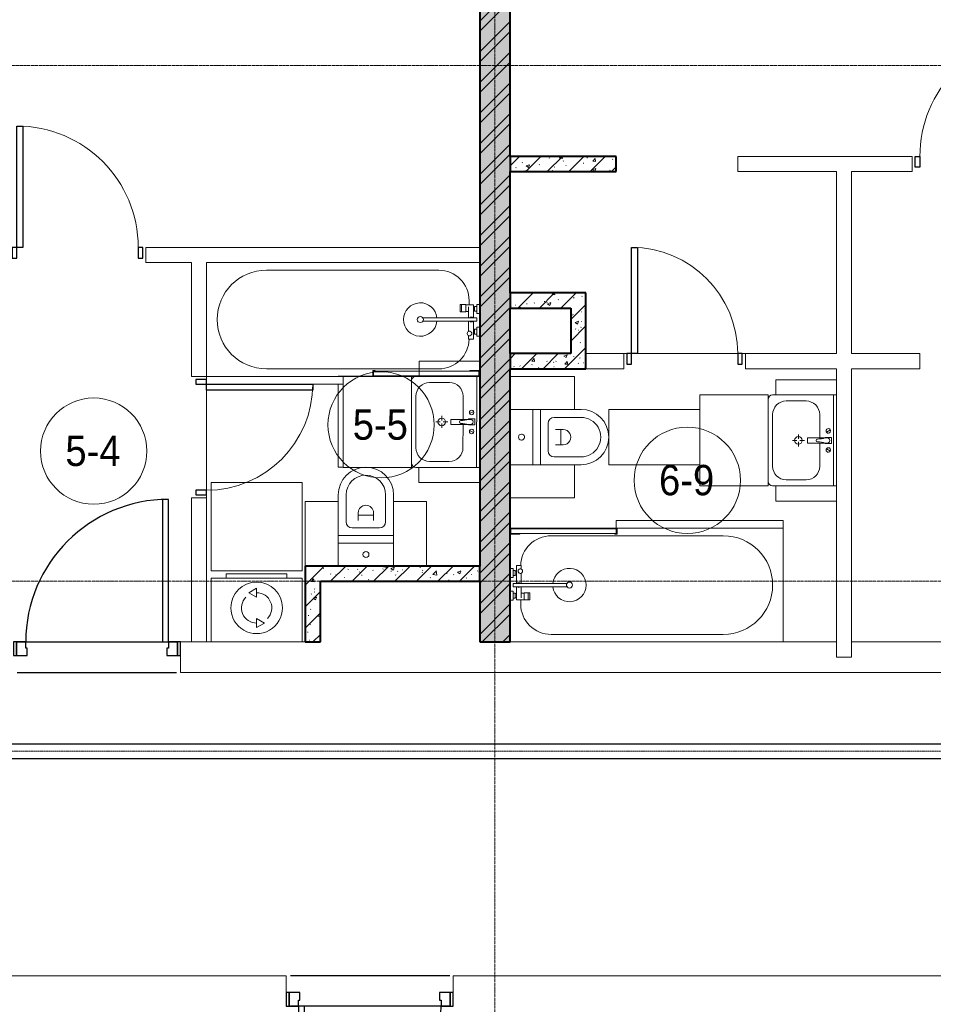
# Model space of a CAD drawing. Header units: millimetres. Extents: x 5617 to 106797, y 7718 to 221433.
# Tile 41 of 50: x 57721 to 63740, y 68012 to 74501. Entities that reach past the tile are written whole.
import ezdxf

# ---------------------------------------------------------------- set-up
doc = ezdxf.new("R2010")
doc.units = ezdxf.units.MM
for name, pattern in [('ADSK_Линия сетки', [25, 20, -2.5, 0, -2.5]), ('Линия сетки', [25, 20, -2.5, 0, -2.5]), ('Осевая', [14, 10, -2, 0, -2])]:
    doc.linetypes.add(name, pattern=pattern)
for name, color, linetype, lineweight in [('Двери', 7, 'Continuous', 18), ('Кабельные лотки', 7, 'Continuous', 18), ('Каркас_Импост', 7, 'Continuous', 30), ('Марки помещений', 7, 'Continuous', 20), ('Мебель', 7, 'Continuous', 18), ('Монтажный зазор', 7, 'Continuous', 30), ('Осевая линия', 7, 'Осевая', 18), ('Оси', 7, 'Continuous', 9), ('Панель', 7, 'Continuous', 30), ('Перекрытия', 7, 'Continuous', 18), ('Сантехнические приборы', 7, 'Continuous', 18), ('Стены', 7, 'Continuous', 18), ('Стены разрез', 7, 'Continuous', 40), ('Стены штриховка', 7, 'Continuous', 40), ('Электрооборудование', 7, 'Continuous', 18)]:
    doc.layers.add(name, color=color, linetype=linetype, lineweight=lineweight)
doc.styles.add('Arial_3', font='arial.ttf', dxfattribs={"width": 0.9, "height": 200})
pattern_1 = [(50, (0, 0), (218.62117, -19.1268), [22.86, -251.46]), (355, (0, 0), (-42.29187, 229.2684), [18.288, -201.168]), (100.451, (18.22, -1.6), (176.33107, 210.13963), [19.428, -213.708]), (46.184, (0, 60.96), (325.29495, -50.45164), [34.29, -377.19]), (96.636, (27.1, 56.76), (284.883, 296.91266), [29.142, -320.562]), (351.184, (0, 60.96), (284.8858, 296.9107), [27.432, -301.752]), (21, (30.48, 45.72), (181.93753, -122.71832), [22.86, -251.46]), (326, (30.48, 45.72), (74.16223, 221.0262), [18.288, -201.168]), (71.451, (45.64, 35.5), (256.10035, 98.30526), [19.428, -213.708]), (37.5, (0, 0), (3.70639, 101.465895), [3.353, -195.377, 3.353, -200.863, -201.93]), (37.5, (0, 0), (3.70639, 101.465895), [-402.946, 3.353, -198.577]), (7.5, (0, 0), (80.18358, 120.21653), [3.353, -113.081, 3.353, -190.805, -76.962]), (7.5, (0, 0), (80.18358, 120.21653), [-310.591, 3.353, -73.609]), (327.5, (-67.97, 0), (162.708646, -6.87497), [3.353, -72.847, 3.353, -234.391, -315.468]), (327.5, (-67.97, 0), (162.708646, -6.87497), [-313.944, 3.353, -312.115]), (317.5, (-98.45, 0), (177.75468, 30.51183), [3.353, -95.707, 3.353, -154.534, -224.028]), (317.5, (-98.45, 0), (177.75468, 30.51183), [-256.946, 3.353, -220.675])]
pattern_2 = [(45, (0, 0), (-70.71068, 70.71068), [])]

# ---------------------------------------------------------------- blocks, each defined once
blk = doc.blocks.new('A_DOR_Door - Вн_3_Одинарная_900x2100-2785946-МКСС_K3_L22__72_750_')
at = {"layer": 'Двери', "color": 254, "lineweight": 30, "true_color": 0xcccccc}
for p, q in [((-400, 50), (-400, 850)), ((-400, 850), (-360, 850)), ((-400, 50), (-400, 850)), ((-360, 850), (-360, 50)), ((-430, 50), (-430, -20)), ((-400, 50), (-430, 50)), ((-360, 50), (-400, 50)), ((-400, -20), (-400, 50)), ((430, 50), (400, 50)), ((400, 50), (400, -20)), ((430, -20), (430, 50)), ((-430, -20), (-400, -20)), ((400, -20), (430, -20))]:
    blk.add_line(p, q, dxfattribs=at)
at = {"layer": 'Двери', "color": 254, "lineweight": 9, "true_color": 0xe5e5e5}
blk.add_arc((-400, 50), 800, 360, 90, dxfattribs=at)
blk = doc.blocks.new('A_DOR_Door - Вн_3_Одинарная_800x2100-2783145-МКСС_K3_L22__72_750_')
at = {"layer": 'Двери', "color": 254, "lineweight": 30, "true_color": 0xcccccc}
for p, q in [((-350, 50), (-350, 750)), ((-350, 750), (-310, 750)), ((-350, 50), (-350, 750)), ((-310, 750), (-310, 50)), ((-380, 50), (-380, -20)), ((-350, 50), (-380, 50)), ((-310, 50), (-350, 50)), ((-350, -20), (-350, 50)), ((380, 50), (350, 50)), ((350, 50), (350, -20)), ((380, -20), (380, 50)), ((-380, -20), (-350, -20)), ((350, -20), (380, -20))]:
    blk.add_line(p, q, dxfattribs=at)
at = {"layer": 'Двери', "color": 254, "lineweight": 9, "true_color": 0xe5e5e5}
blk.add_arc((-350, 50), 700, 360, 90, dxfattribs=at)
blk = doc.blocks.new('MR_Зона обслуживания - MR_Зона обслуживания-2637406-МКСС_K3_L22__72_750_')
at = {"layer": 'Мебель', "color": 254, "lineweight": 9, "true_color": 0xcccccc}
for p, q in [((350, 0), (-550, 0)), ((-550, 0), (-550, -20)), ((150, -50), (350, -50))]:
    blk.add_line(p, q, dxfattribs=at)
blk = doc.blocks.new('MR_Зона обслуживания - MR_Зона обслуживания-2637407-МКСС_K3_L22__72_750_')
at = {"layer": 'Мебель', "color": 254, "lineweight": 9, "true_color": 0xcccccc}
for p, q in [((300, 0), (-300, 0)), ((-300, 0), (-300, -580)), ((300, -580), (300, 0)), ((-300, -580), (300, -580))]:
    blk.add_line(p, q, dxfattribs=at)
blk = doc.blocks.new('MR_Зона обслуживания - MR_Зона обслуживания-2637408-МКСС_K3_L22__72_750_')
at = {"layer": 'Мебель', "color": 254, "lineweight": 9, "true_color": 0xcccccc}
for p, q in [((300, 0), (-300, 0)), ((-300, 0), (-300, -450)), ((300, -450), (300, 0)), ((-300, -450), (300, -450))]:
    blk.add_line(p, q, dxfattribs=at)
blk = doc.blocks.new('MR_Зона обслуживания - MR_Зона обслуживания-2637409-МКСС_K3_L22__72_750_')
at = {"layer": 'Мебель', "color": 254, "lineweight": 9, "true_color": 0xcccccc}
for p, q in [((50, 0), (-50, 0)), ((-50, 0), (-50, -400)), ((50, -400), (50, 0)), ((-50, -400), (50, -400))]:
    blk.add_line(p, q, dxfattribs=at)
blk = doc.blocks.new('MR_Зона обслуживания - MR_Зона обслуживания-V2-МКСС_K3_L22__72_750_')
at = {"layer": 'Мебель', "color": 254, "lineweight": 9, "true_color": 0xcccccc}
for p, q in [((50, -400), (50, 0)), ((-50, -0.1), (-50, -400)), ((-50, -400), (50, -400))]:
    blk.add_line(p, q, dxfattribs=at)
blk = doc.blocks.new('MR_Зона обслуживания - MR_Зона обслуживания-2637411-МКСС_K3_L22__72_750_')
at = {"layer": 'Мебель', "color": 254, "lineweight": 9, "true_color": 0xcccccc}
for p, q in [((-182.5, 600), (-182.5, 0)), ((182.5, 0), (182.5, 600)), ((-182.5, 0), (182.5, 0))]:
    blk.add_line(p, q, dxfattribs=at)
blk = doc.blocks.new('MR_Зона обслуживания - MR_Зона обслуживания-2637414-МКСС_K3_L22__72_750_')
at = {"layer": 'Мебель', "color": 254, "lineweight": 9, "true_color": 0xcccccc}
for p, q in [((108.75, 425), (-108.75, 425)), ((-108.75, 425), (-108.75, 0)), ((108.75, 0), (108.75, 425))]:
    blk.add_line(p, q, dxfattribs=at)
blk = doc.blocks.new('MR_Зона обслуживания - MR_Зона обслуживания-V6-МКСС_K3_L22__72_750_')
at = {"layer": 'Мебель', "color": 254, "lineweight": 9, "true_color": 0xcccccc}
for p, q in [((550, 0), (-550, 0)), ((-550, 0), (-550, -50)), ((550, -50), (550, 0)), ((-550, -50), (550, -50))]:
    blk.add_line(p, q, dxfattribs=at)
blk = doc.blocks.new('MR_Зона обслуживания - MR_Зона обслуживания-2637421-МКСС_K3_L22__72_750_')
at = {"layer": 'Мебель', "color": 254, "lineweight": 9, "true_color": 0xcccccc}
for p, q in [((300, 450), (-300, 450)), ((-300, 450), (-300, 0)), ((300, 0), (300, 450)), ((-300, 0), (300, 0))]:
    blk.add_line(p, q, dxfattribs=at)
blk = doc.blocks.new('MR_Зона обслуживания - MR_Зона обслуживания-2637422-МКСС_K3_L22__72_750_')
at = {"layer": 'Мебель', "color": 254, "lineweight": 9, "true_color": 0xcccccc}
for p, q in [((50, 400), (-50, 400)), ((-50, 400), (-50, 0)), ((50, 0), (50, 400)), ((-50, 0), (50, 0))]:
    blk.add_line(p, q, dxfattribs=at)
blk = doc.blocks.new('MR_Зона обслуживания - MR_Зона обслуживания-V16-МКСС_K3_L22__72_750_')
at = {"layer": 'Мебель', "color": 254, "lineweight": 9, "true_color": 0xcccccc}
for p, q in [((182.5, 600), (-182.5, 600)), ((-182.5, 600), (-182.5, 598.5)), ((-182.5, 548.5), (-182.5, 0)), ((-182.5, 0), (-150.4, 0))]:
    blk.add_line(p, q, dxfattribs=at)
blk = doc.blocks.new('MR_Зона обслуживания - MR_Зона обслуживания-V17-МКСС_K3_L22__72_750_')
at = {"layer": 'Мебель', "color": 254, "lineweight": 9, "true_color": 0xcccccc}
for p, q in [((108.75, 425), (-108.75, 425)), ((-108.75, 425), (-108.75, 0)), ((108.75, 0), (108.75, 425)), ((-108.75, 0), (108.75, 0))]:
    blk.add_line(p, q, dxfattribs=at)
blk = doc.blocks.new('A_DOR_Door - Вн_3_Одинарная_900x2100-2783617-МКСС_K3_L22__72_750_')
at = {"layer": 'Двери', "color": 254, "lineweight": 30, "true_color": 0xcccccc}
for p, q in [((-430, 20), (-400, 20)), ((-430, -50), (-430, 20)), ((-400, 20), (-400, -50)), ((400, -50), (400, 20)), ((400, 20), (430, 20)), ((430, 20), (430, -50)), ((-400, -50), (-430, -50)), ((-400, -50), (-400, -850)), ((-360, -50), (-400, -50)), ((-400, -50), (-400, -850)), ((-360, -850), (-360, -50)), ((430, -50), (400, -50)), ((-400, -850), (-360, -850))]:
    blk.add_line(p, q, dxfattribs=at)
at = {"layer": 'Двери', "color": 254, "lineweight": 9, "true_color": 0xe5e5e5}
blk.add_arc((-400, -50), 800, 270, 0, dxfattribs=at)
blk = doc.blocks.new('101_Дверь_Однопольная - _НЧ_Мет_900х2100_Квартира_Л-3472155-МКСС_K3_L22__72_750_')
at = {"layer": 'Двери', "color": 7, "lineweight": 30, "true_color": 0xffffff}
for p, q in [((-527.7, 100), (522.3, 100)), ((-527.7, -100), (522.3, -100))]:
    blk.add_line(p, q, dxfattribs=at)
at = {"layer": 'Каркас_Импост', "color": 254, "true_color": 0xcccccc}
for p, q in [((-470, 100), (-530, 100)), ((-530, 100), (-530, 10)), ((-470, 60), (-470, 100)), ((530, 100), (470, 100)), ((470, 100), (470, 60)), ((530, 10), (530, 100)), ((-530, 10), (-460, 10)), ((-460, 60), (-470, 60)), ((-460, 10), (-460, 60)), ((470, 60), (460, 60)), ((460, 60), (460, 10)), ((460, 10), (530, 10))]:
    blk.add_line(p, q, dxfattribs=at)
at = {"layer": 'Монтажный зазор', "color": 254, "true_color": 0xcccccc}
for p, q in [((-530, 100), (-550, 100)), ((-550, 100), (-550, 10)), ((-530, 10), (-530, 100)), ((550, 100), (530, 100)), ((530, 100), (530, 10)), ((550, 10), (550, 100)), ((-550, 10), (-530, 10)), ((530, 10), (550, 10))]:
    blk.add_line(p, q, dxfattribs=at)
at = {"layer": 'Панель', "color": 254, "true_color": 0xcccccc}
for p, q in [((470, 1040), (430, 1040)), ((430, 1040), (430, 100)), ((470, 100), (470, 1040)), ((430, 100), (470, 100))]:
    blk.add_line(p, q, dxfattribs=at)
blk.add_arc((470, 100), 940, 90, 180, dxfattribs=at)
blk = doc.blocks.new('MR_Ванна - Санузел с ванной_1800x750-2507057-МКСС_K3_L22__72_750_')
at = {"layer": 'Сантехнические приборы', "color": 253, "true_color": 0xaaaaaa}
for p, q in [((900, 0), (-900, 0)), ((-900, 0), (-900, -750)), ((900, -275.2), (900, 0)), ((-505, -50), (630, -50)), ((830, -250), (830, -278.8)), ((780, -276.9), (770.9, -276.9)), ((770.9, -276.9), (770.9, -323.9)), ((770.9, -323.9), (780, -323.9)), ((807.5, -276.9), (780, -276.9)), ((780, -276.9), (780, -323.9)), ((780, -323.9), (780, -276.9)), ((780, -323.9), (807.5, -323.9)), ((807.5, -323.9), (807.5, -276.9)), ((858, -278.8), (807.5, -278.8)), ((807.5, -278.8), (807.5, -321.6)), ((807.5, -321.6), (826.3, -321.6)), ((826.3, -291.7), (826.3, -363.7)), ((858, -291.7), (858, -278.8)), ((858, -363.7), (858, -291.7)), ((866, -291.7), (858, -291.7)), ((858, -291.7), (858, -318.6)), ((858, -318.6), (866, -318.6)), ((880, -289), (866, -289)), ((866, -289), (866, -321)), ((866, -318.6), (866, -291.7)), ((866, -321), (880, -321)), ((900, -275.2), (880, -275.2)), ((880, -275.2), (880, -335)), ((880, -321), (880, -289)), ((900, -335), (900, -275.2)), ((880, -363.7), (524.9, -363.7)), ((524.9, -386.3), (880, -386.3)), ((826.3, -386.3), (826.3, -453.7)), ((858, -504.1), (858, -386.3)), ((880, -335), (900, -335)), ((880, -386.3), (880, -363.7)), ((900, -425), (900, -335)), ((858, -441.4), (858, -468.3)), ((866, -441.4), (858, -441.4)), ((866, -439), (866, -471)), ((880, -439), (866, -439)), ((866, -468.3), (866, -441.4)), ((880, -425), (880, -484.8)), ((900, -425), (880, -425)), ((880, -471), (880, -439)), ((900, -484.8), (900, -425)), ((826.3, -480.7), (826.3, -504.1)), ((826.3, -504.1), (858, -504.1)), ((858, -468.3), (866, -468.3)), ((866, -471), (880, -471)), ((880, -484.8), (900, -484.8)), ((900, -710), (900, -484.8)), ((630, -700), (-505, -700)), ((195, -710), (195, -750.1)), ((210, -710), (195, -710)), ((210, -715), (210, -710)), ((900, -710), (835, -710)), ((835, -710), (835, -715)), ((900, -750), (900, -710)), ((-900, -750), (195.1, -750)), ((195, -750.1), (210, -750.1)), ((200, -745.1), (200, -715)), ((200, -715), (210, -715)), ((895, -715), (200, -715)), ((200, -715), (200, -745.1)), ((210, -745.1), (200, -745.1)), ((200, -745.1), (895, -745.1)), ((210, -750.1), (210, -745.1)), ((210, -750), (885, -750)), ((835, -715), (895, -715)), ((895, -745.1), (885, -745.1)), ((885, -745.1), (885, -750)), ((885, -750), (900, -750)), ((895, -715), (895, -745.1)), ((895, -745.1), (895, -715))]:
    blk.add_line(p, q, dxfattribs=at)
for centre, radius, start, end in [((-505, -375), 325, 90, 270), ((630, -250), 200, 360, 90), ((508.5, -375), 110, 5.91598, 354.08402), ((508.5, -375), 20, 90, 270), ((508.5, -375), 20, 270, 90), ((508.5, -375), 20, 325.4667, 34.5333), ((843.9, -375), 15.5, 47.00933, 132.99067), ((843.9, -375), 15.5, 227.00933, 312.99067), ((832.8, -467.2), 15, 90, 270), ((832.8, -467.2), 15, 244.04828, 115.95172), ((832.8, -467.2), 15, 270, 90), ((630, -500), 200, 270, 358.81432)]:
    blk.add_arc(centre, radius, start, end, dxfattribs=at)
blk = doc.blocks.new('MR_Стиральная машина - Стиральная машина_450-2507058-МКСС_K3_L22__72_750_')
at = {"layer": 'Электрооборудование', "color": 253, "true_color": 0xaaaaaa}
for p, q in [((300, 0), (-300, 0)), ((-300, 0), (-300, -420)), ((300, -420), (300, 0)), ((0, -95), (-52, -125)), ((-52, -125), (0, -155)), ((0, -155), (0, -95)), ((0, -295), (0, -355)), ((52, -325), (0, -295)), ((0, -355), (52, -325)), ((-300, -420), (300, -420)), ((-200, -420), (-200, -450)), ((-200, -450), (200, -450)), ((200, -450), (200, -420))]:
    blk.add_line(p, q, dxfattribs=at)
for radius, start, end in [(170, 360, 180), (100, 315, 90), (100, 135, 270), (170, 180, 360)]:
    blk.add_arc((0, -225), radius, start, end, dxfattribs=at)
blk = doc.blocks.new('MR_Тумба-Умывальник с зеркалом - Тумба-умывальник_600-2507026-МКСС_K3_L22__72_750_')
at = {"layer": 'Сантехнические приборы', "color": 253, "true_color": 0xaaaaaa}
for p, q in [((300, 0), (-300, 0)), ((300, -420), (300, 0)), ((-300, -15), (-300, -420)), ((-300, -20), (300, -20)), ((-69.7, -39.8), (-55.6, -66.3)), ((20, -33.1), (-20, -33.1)), ((-20, -33.1), (-20, -73.1)), ((-17, -60), (-17, -73.1)), ((17, -73.1), (17, -60)), ((20, -73.1), (20, -33.1)), ((69.7, -39.8), (55.6, -66.3)), ((-17, -110), (-170, -110)), ((-20, -73.1), (-17, -73.1)), ((-17, -73.1), (-17, -187.9)), ((17, -187.9), (17, -73.1)), ((17, -73.1), (20, -73.1)), ((170, -110), (17, -110)), ((-14, -190.9), (14, -190.9)), ((-260, -200), (-260, -330)), ((-10, -250), (-40, -250)), ((0, -210), (0, -240)), ((40, -250), (10, -250)), ((260, -330), (260, -200)), ((0, -290), (0, -260)), ((-270, -450), (270, -450)), ((-170, -420), (170, -420))]:
    blk.add_line(p, q, dxfattribs=at)
for centre, radius, start, end in [((-62.7, -53.1), 15, 360, 180), ((-62.7, -53.1), 15, 180, 360), ((0, -60), 17, 360, 180), ((62.7, -53.1), 15, 360, 180), ((62.7, -53.1), 15, 180, 360), ((-170, -200), 90, 90, 180), ((-217.6, -129.9), 208.5, 1.5946, 15.81769), ((0, -124.1), 9.19, 180, 360), ((217.6, -129.9), 208.5, 164.18231, 178.4054), ((170, -200), 90, 360, 90), ((-14, -187.9), 3, 180, 270), ((-14, -187.9), 3, 195, 255), ((14, -187.9), 3, 270, 0), ((14, -187.9), 3, 285, 345), ((0, -250), 25, 0, 180), ((0, -250), 25, 180, 0), ((-170, -330), 90, 180, 270), ((170, -330), 90, 270, 360), ((-270, -420), 30, 180, 270), ((270, -420), 30, 270, 360)]:
    blk.add_arc(centre, radius, start, end, dxfattribs=at)
blk = doc.blocks.new('MR_Унитаз напольный - Санузел с ванной-2637410-МКСС_K3_L22__72_750_')
at = {"layer": 'Сантехнические приборы', "color": 253, "true_color": 0xaaaaaa}
for p, q in [((-182.5, 0), (-182.5, 267.5)), ((-130, 267.5), (-130, 90)), ((130, 90), (130, 267.5)), ((182.5, 267.5), (182.5, 0)), ((-50, 150), (-50, 100)), ((-50, 135), (50, 135)), ((50, 100), (50, 150)), ((182.5, 0), (-182.5, 0)), ((-182.5, -50), (-182.5, 0)), ((-182.5, 0), (182.5, 0)), ((-90, 50), (90, 50)), ((182.5, 0), (182.5, -50)), ((-182.5, -50), (182.5, -50)), ((-182.5, -200), (-182.5, -50)), ((182.5, -50), (-182.5, -50)), ((182.5, -50), (182.5, -200)), ((182.5, -200), (-182.5, -200))]:
    blk.add_line(p, q, dxfattribs=at)
for centre, radius, start, end in [((0, 267.5), 182.5, 0, 180), ((0, 267.5), 130, 360, 180), ((0, 150), 50, 360, 180), ((-90, 90), 40, 180, 270), ((90, 90), 40, 270, 360), ((0, -125), 20, 360, 180), ((0, -125), 20, 180, 360)]:
    blk.add_arc(centre, radius, start, end, dxfattribs=at)
blk = doc.blocks.new('MR_Тумба-Умывальник с зеркалом - Тумба-умывальник_600-2637418-МКСС_K3_L22__72_750_')
at = {"layer": 'Сантехнические приборы', "color": 253, "true_color": 0xaaaaaa}
for p, q in [((-300, 0), (-300, 420)), ((-270, 450), (270, 450)), ((-170, 420), (170, 420)), ((300, 420), (300, 0)), ((-260, 200), (-260, 330)), ((260, 330), (260, 200)), ((0, 290), (0, 260)), ((-10, 250), (-40, 250)), ((0, 210), (0, 240)), ((40, 250), (10, 250)), ((-17, 73.1), (-17, 187.9)), ((-14, 190.9), (14, 190.9)), ((17, 187.9), (17, 73.1)), ((-17, 110), (-170, 110)), ((-69.7, 39.8), (-55.6, 66.3)), ((-20, 73.1), (-17, 73.1)), ((-20, 33.1), (-20, 73.1)), ((-17, 60), (-17, 73.1)), ((170, 110), (17, 110)), ((17, 73.1), (17, 60)), ((17, 73.1), (20, 73.1)), ((20, 73.1), (20, 33.1)), ((69.7, 39.8), (55.6, 66.3)), ((-300, 20), (300, 20)), ((300, 0), (-300, 0)), ((20, 33.1), (-20, 33.1))]:
    blk.add_line(p, q, dxfattribs=at)
for centre, radius, start, end in [((-270, 420), 30, 90, 180), ((-170, 330), 90, 90, 180), ((170, 330), 90, 0, 90), ((270, 420), 30, 0, 90), ((0, 250), 25, 360, 180), ((-170, 200), 90, 180, 270), ((0, 250), 25, 180, 360), ((170, 200), 90, 270, 0), ((-14, 187.9), 3, 90, 180), ((-14, 187.9), 3, 105, 165), ((0, 124.1), 9.19, 0, 180), ((14, 187.9), 3, 0, 90), ((14, 187.9), 3, 15, 75), ((-62.7, 53.1), 15, 0, 180), ((-217.6, 129.9), 208.5, 344.18231, 358.4054), ((217.6, 129.9), 208.5, 181.5946, 195.81769), ((62.7, 53.1), 15, 0, 180), ((-62.7, 53.1), 15, 180, 0), ((0, 60), 17, 180, 0), ((62.7, 53.1), 15, 180, 0)]:
    blk.add_arc(centre, radius, start, end, dxfattribs=at)
blk = doc.blocks.new('135_SLK_K3_AR_rvt-1-МКСС_K3_L22__72_750_')
at = {"layer": 'Стены разрез', "lineweight": 9, "true_color": 0xcccccc}
h = blk.add_hatch(dxfattribs=at)
h.set_pattern_fill('FP_1', color=254, style=0, pattern_type=2)
h.set_pattern_definition(pattern_1)
h.paths.add_polyline_path([(107850, 70400), (108050, 70400), (108050, 76997.5), (107850, 76997.5), (107850, 70450)])
h = blk.add_hatch(dxfattribs=at)
h.set_pattern_fill('FP_3', color=254, style=0, pattern_type=2)
h.set_pattern_definition([(45, (0, 0), (-101.02788, 101.02788), []), (45, (67.35, 0), (-101.02788, 101.02788), [])])
h.paths.add_polyline_path([(107850, 70400), (108050, 70400), (108050, 76997.5), (107850, 76997.5), (107850, 70450)])
h = blk.add_hatch(dxfattribs=at)
h.set_pattern_fill('FP_1', color=254, style=0, pattern_type=2)
h.set_pattern_definition(pattern_1)
h.paths.add_polyline_path([(108750, 73500), (108750, 73600), (108050, 73600), (108050, 73500)])
h = blk.add_hatch(dxfattribs=at)
h.set_pattern_fill('FP_2', color=254, style=0, pattern_type=2)
h.set_pattern_definition(pattern_2)
h.paths.add_polyline_path([(108750, 73500), (108750, 73600), (108050, 73600), (108050, 73500)])
h = blk.add_hatch(dxfattribs=at)
h.set_pattern_fill('FP_1', color=254, style=0, pattern_type=2)
h.set_pattern_definition(pattern_1)
h.paths.add_polyline_path([(108450, 72600), (108550, 72600), (108550, 72700), (108050, 72700), (108050, 72600)])
h = blk.add_hatch(dxfattribs=at)
h.set_pattern_fill('FP_2', color=254, style=0, pattern_type=2)
h.set_pattern_definition(pattern_2)
h.paths.add_polyline_path([(108450, 72600), (108550, 72600), (108550, 72700), (108050, 72700), (108050, 72600)])
h = blk.add_hatch(dxfattribs=at)
h.set_pattern_fill('FP_1', color=254, style=0, pattern_type=2)
h.set_pattern_definition(pattern_1)
h.paths.add_polyline_path([(108450, 72300), (108550, 72300), (108550, 72600), (108450, 72600), (108450, 72304.2)])
h = blk.add_hatch(dxfattribs=at)
h.set_pattern_fill('FP_2', color=254, style=0, pattern_type=2)
h.set_pattern_definition(pattern_2)
h.paths.add_polyline_path([(108450, 72300), (108550, 72300), (108550, 72600), (108450, 72600), (108450, 72304.2)])
h = blk.add_hatch(dxfattribs=at)
h.set_pattern_fill('FP_1', color=254, style=0, pattern_type=2)
h.set_pattern_definition(pattern_1)
h.paths.add_polyline_path([(108550, 72200), (108550, 72300), (108050, 72300), (108050, 72200), (108520.5, 72200)])
h = blk.add_hatch(dxfattribs=at)
h.set_pattern_fill('FP_2', color=254, style=0, pattern_type=2)
h.set_pattern_definition(pattern_2)
h.paths.add_polyline_path([(108550, 72200), (108550, 72300), (108050, 72300), (108050, 72200), (108520.5, 72200)])
h = blk.add_hatch(dxfattribs=at)
h.set_pattern_fill('FP_1', color=254, style=0, pattern_type=2)
h.set_pattern_definition(pattern_1)
h.paths.add_polyline_path([(106700, 70800), (107850, 70800), (107850, 70900), (106700, 70900)])
h = blk.add_hatch(dxfattribs=at)
h.set_pattern_fill('FP_2', color=254, style=0, pattern_type=2)
h.set_pattern_definition(pattern_2)
h.paths.add_polyline_path([(106700, 70800), (107850, 70800), (107850, 70900), (106700, 70900)])
h = blk.add_hatch(dxfattribs=at)
h.set_pattern_fill('FP_1', color=254, style=0, pattern_type=2)
h.set_pattern_definition(pattern_1)
h.paths.add_polyline_path([(106700, 70400), (106800, 70400), (106800, 70800), (106700, 70800), (106700, 70513.4)])
h = blk.add_hatch(dxfattribs=at)
h.set_pattern_fill('FP_2', color=254, style=0, pattern_type=2)
h.set_pattern_definition(pattern_2)
h.paths.add_polyline_path([(106700, 70400), (106800, 70400), (106800, 70800), (106700, 70800), (106700, 70513.4)])
at = {"layer": 'Перекрытия', "color": 254, "true_color": 0xcccccc}
for p, q in [((108800, 72300), (108820, 72300)), ((108820, 72300), (108800, 72300)), ((108890, 72300), (109550, 72300)), ((109550, 72300), (108890, 72300)), ((109580.5, 72300), (109600, 72300)), ((109600, 72300), (109580.5, 72300)), ((106050, 71400), (106050, 72060)), ((106050, 72060), (106050, 71400)), ((106050, 71350), (106050, 71370)), ((106050, 71370), (106050, 71350)), ((104858.8, 70400), (105758.8, 70400)), ((105758.8, 70400), (104858.8, 70400)), ((105878.8, 70400), (105950, 70400)), ((105879.3, 70200), (105879.3, 70400)), ((106050, 70400), (106700, 70400)), ((108050, 70400), (110200, 70400)), ((110300, 70400), (111550, 70400)), ((111750, 70200), (105879.3, 70200)), ((102447.5, 68200), (106574.3, 68200)), ((106574.3, 68200), (106574.3, 68000)), ((107674.3, 68090), (107674.3, 68200)), ((107674.3, 68200), (112074.3, 68200))]:
    blk.add_line(p, q, dxfattribs=at)
at = {"layer": 'Стены', "color": 254, "true_color": 0xcccccc}
for p, q in [((109550, 73600), (110200, 73600)), ((109550, 73500), (109550, 73600)), ((110300, 73600), (110200, 73600)), ((110300, 73600), (110700, 73600)), ((110700, 73500), (110700, 73600)), ((110200, 73500), (109550, 73500)), ((110200, 72300), (110200, 73500)), ((110700, 73500), (110300, 73500)), ((110300, 73500), (110300, 72300)), ((105650, 73000), (105950, 73000)), ((105650, 73000), (105650, 72900)), ((106050, 73000), (105950, 73000)), ((106050, 73000), (107850, 73000)), ((105950, 72900), (105650, 72900)), ((105950, 72150), (105950, 72900)), ((106050, 72900), (106050, 72150)), ((107850, 72900), (106050, 72900)), ((108550, 72300), (108800, 72300)), ((108800, 72200), (108800, 72300)), ((109600, 72300), (110200, 72300)), ((109600, 72300), (109600, 72200)), ((110300, 72300), (110750, 72300)), ((110750, 72200), (110750, 72300)), ((105950, 72150), (106050, 72150)), ((108800, 72200), (108550, 72200)), ((110200, 72200), (109600, 72200)), ((110200, 72128.1), (110200, 72200)), ((110300, 72200), (110300, 70300)), ((110750, 72200), (110300, 72200)), ((110200, 71428.1), (110200, 72028.1)), ((105950, 70400), (105950, 71350)), ((106050, 71350), (105950, 71350)), ((106050, 71350), (106050, 70400)), ((110200, 70300), (110200, 71328.1)), ((106050, 70400), (105950, 70400)), ((110200, 70300), (110300, 70300))]:
    blk.add_line(p, q, dxfattribs=at)
at = {"layer": 'Стены разрез', "color": 254, "true_color": 0xcccccc}
for p, q in [((107850, 76997.5), (107850, 70900)), ((108050, 73600), (108050, 76997.5)), ((108750, 73600), (108050, 73600)), ((108750, 73500), (108750, 73600)), ((108050, 72700), (108050, 73500)), ((108050, 73500), (108750, 73500)), ((108550, 72700), (108050, 72700)), ((108550, 72600), (108550, 72700)), ((108050, 72300), (108050, 72600)), ((108050, 72600), (108450, 72600)), ((108450, 72600), (108450, 72300)), ((108550, 72300), (108550, 72600)), ((108450, 72300), (108050, 72300)), ((108550, 72200), (108550, 72300)), ((108050, 70400), (108050, 72200)), ((108050, 72200), (108550, 72200)), ((107850, 70900), (106700, 70900)), ((106700, 70900), (106700, 70800)), ((106700, 70800), (106700, 70400)), ((106800, 70800), (107850, 70800)), ((106800, 70400), (106800, 70800)), ((107850, 70800), (107850, 70400)), ((106700, 70400), (106800, 70400)), ((107850, 70400), (108050, 70400))]:
    blk.add_line(p, q, dxfattribs=at)
at = {"layer": 'Стены штриховка', "color": 254, "true_color": 0xcccccc}
for p, q in [((108050, 73600), (108050, 73500)), ((108050, 72700), (108050, 72600)), ((108050, 72300), (108050, 72200)), ((107850, 70800), (107850, 70900))]:
    blk.add_line(p, q, dxfattribs=at)
at = {"layer": 'Двери', "color": 254, "lineweight": 18, "true_color": 0xe5e5e5}
for name, p, rotation in [('A_DOR_Door - Вн_3_Одинарная_900x2100-2783617-МКСС_K3_L22__72_750_', (111150, 73550), 180), ('A_DOR_Door - Вн_3_Одинарная_800x2100-2783145-МКСС_K3_L22__72_750_', (106000, 71750), 270), ('101_Дверь_Однопольная - _НЧ_Мет_900х2100_Квартира_Л-3472155-МКСС_K3_L22__72_750_', (107125, 68100), 180)]:
    blk.add_blockref(name, p, dxfattribs=dict(at, rotation=rotation))
for name, p in [('A_DOR_Door - Вн_3_Одинарная_900x2100-2785946-МКСС_K3_L22__72_750_', (105200, 72950)), ('A_DOR_Door - Вн_3_Одинарная_800x2100-2783145-МКСС_K3_L22__72_750_', (109200, 72250)), ('101_Дверь_Однопольная - _НЧ_Мет_900х2100_Квартира_Л-3472155-МКСС_K3_L22__72_750_', (105328.8, 70300))]:
    blk.add_blockref(name, p, dxfattribs=at)
at = {"layer": 'Мебель', "color": 254, "lineweight": 18, "true_color": 0xe5e5e5}
for name, p, rotation in [('MR_Зона обслуживания - MR_Зона обслуживания-V2-МКСС_K3_L22__72_750_', (107850, 72200), 269.9576189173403), ('MR_Зона обслуживания - MR_Зона обслуживания-2637408-МКСС_K3_L22__72_750_', (107399.8, 71850.3), 269.9576189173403), ('MR_Зона обслуживания - MR_Зона обслуживания-2637414-МКСС_K3_L22__72_750_', (108050, 72041.2), 270.0000000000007), ('MR_Зона обслуживания - MR_Зона обслуживания-2637422-МКСС_K3_L22__72_750_', (110200, 72078.1), 89.99999999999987), ('MR_Зона обслуживания - MR_Зона обслуживания-2637421-МКСС_K3_L22__72_750_', (109750, 71728.1), 89.99999999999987), ('MR_Зона обслуживания - MR_Зона обслуживания-2637411-МКСС_K3_L22__72_750_', (108700, 71750), 270.0000000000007), ('MR_Зона обслуживания - MR_Зона обслуживания-2637414-МКСС_K3_L22__72_750_', (108050, 71458.7), 270.0000000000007), ('MR_Зона обслуживания - MR_Зона обслуживания-2637409-МКСС_K3_L22__72_750_', (107849.5, 71500), 269.9576189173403), ('MR_Зона обслуживания - MR_Зона обслуживания-2637407-МКСС_K3_L22__72_750_', (106380, 70870), 180), ('MR_Зона обслуживания - MR_Зона обслуживания-2637422-МКСС_K3_L22__72_750_', (110200, 71378.1), 89.99999999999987), ('MR_Зона обслуживания - MR_Зона обслуживания-V6-МКСС_K3_L22__72_750_', (109300, 71150), 180)]:
    blk.add_blockref(name, p, dxfattribs=dict(at, rotation=rotation))
for name, p in [('MR_Зона обслуживания - MR_Зона обслуживания-2637406-МКСС_K3_L22__72_750_', (106600, 72150)), ('MR_Зона обслуживания - MR_Зона обслуживания-V16-МКСС_K3_L22__72_750_', (107100, 71551.5)), ('MR_Зона обслуживания - MR_Зона обслуживания-V17-МКСС_K3_L22__72_750_', (106808.7, 70901.5)), ('MR_Зона обслуживания - MR_Зона обслуживания-V17-МКСС_K3_L22__72_750_', (107391.2, 70901.5))]:
    blk.add_blockref(name, p, dxfattribs=at)
at = {"layer": 'Сантехнические приборы', "color": 253, "lineweight": 18, "true_color": 0xaaaaaa}
for name, p in [('MR_Ванна - Санузел с ванной_1800x750-2507057-МКСС_K3_L22__72_750_', (106950, 72900)), ('MR_Унитаз напольный - Санузел с ванной-2637410-МКСС_K3_L22__72_750_', (107100, 71101.5))]:
    blk.add_blockref(name, p, dxfattribs=at)
for name, p, rotation in [('MR_Тумба-Умывальник с зеркалом - Тумба-умывальник_600-2507026-МКСС_K3_L22__72_750_', (107849.8, 71850), 269.9576189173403), ('MR_Тумба-Умывальник с зеркалом - Тумба-умывальник_600-2637418-МКСС_K3_L22__72_750_', (110200, 71728.1), 89.99999999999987), ('MR_Унитаз напольный - Санузел с ванной-2637410-МКСС_K3_L22__72_750_', (108250, 71750), 270.0000000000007), ('MR_Ванна - Санузел с ванной_1800x750-2507057-МКСС_K3_L22__72_750_', (108950, 70400), 180)]:
    blk.add_blockref(name, p, dxfattribs=dict(at, rotation=rotation))
at = {"layer": 'Электрооборудование', "color": 253, "lineweight": 18, "true_color": 0xaaaaaa, "rotation": 180}
blk.add_blockref('MR_Стиральная машина - Стиральная машина_450-2507058-МКСС_K3_L22__72_750_', (106380, 70400), dxfattribs=at)
blk = doc.blocks.new('050_Марка_Помещение - Номер-620969-МКСС_K3_L22__72_750_')
at = {"layer": 'Марки помещений'}
blk.add_circle((0, 0), 3.5, dxfattribs=at)

msp = doc.modelspace()

# ---------------------------------------------------------------- linework, layer by layer
at = {"layer": 'Кабельные лотки', "color": 96, "true_color": 0x008000}
for p, q in [((39452.8, 69730), (66051.8, 69730)), ((39452.8, 69727.5), (66051.8, 69727.5)), ((39452.8, 69632.5), (66051.8, 69632.5)), ((39452.8, 69630), (66051.8, 69630))]:
    msp.add_line(p, q, dxfattribs=at)
at = {"layer": 'Осевая линия'}
msp.add_line((39452.8, 69680), (66051.8, 69680), dxfattribs=at)
at = {"layer": 'Оси', "linetype": 'Линия сетки'}
msp.add_line((60851.8, 56613.5), (60851.8, 77580), dxfattribs=at)
at = {"layer": 'Оси', "linetype": 'ADSK_Линия сетки'}
for p, q in [((73201.8, 74200), (25651, 74200)), ((73201.8, 70800), (25651, 70800))]:
    msp.add_line(p, q, dxfattribs=at)

# ---------------------------------------------------------------- block references
at = {"lineweight": 5}
msp.add_blockref('135_SLK_K3_AR_rvt-1-МКСС_K3_L22__72_750_', (-47098.2, 0), dxfattribs=at)
at = {"layer": 'Марки помещений', "xscale": 99.99999999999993, "yscale": 99.99999999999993, "zscale": 99.99999999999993}
for p in [(60101.5, 71831.2), (58208.2, 71658), (62119.7, 71465.2)]:
    msp.add_blockref('050_Марка_Помещение - Номер-620969-МКСС_K3_L22__72_750_', p, dxfattribs=at)

# ---------------------------------------------------------------- texts
at = {"layer": 'Марки помещений', "lineweight": 9, "char_height": 200, "width": 447.342, "attachment_point": 1, "style": 'Arial_3'}
for s, insert in [('5-5', (59915, 71932.9)), ('5-4', (58021.6, 71759.7)), ('6-9', (61933.2, 71566.9))]:
    msp.add_mtext(s, dxfattribs=dict(at, insert=insert))

doc.saveas('drawing.dxf')
